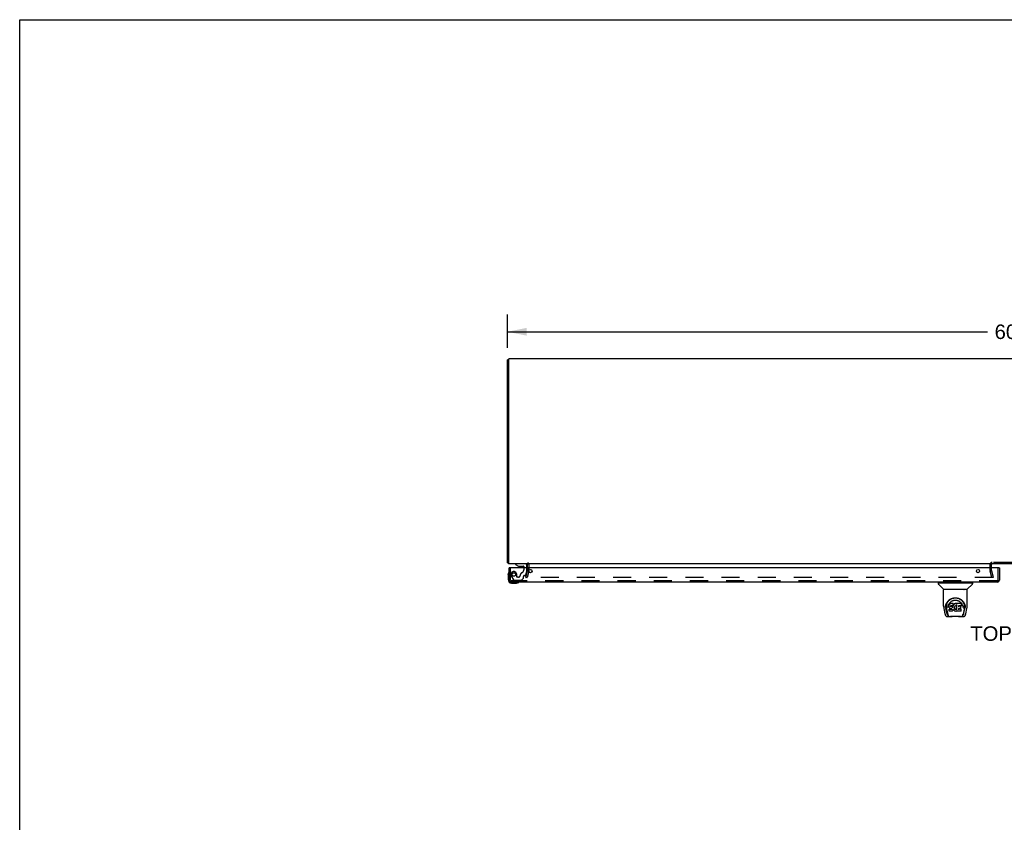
# Model space of a CAD drawing. Header units: inches. Extents: x 0 to 192, y 0 to 125.
# Tile 18 of 21: x 0 to 58, y 78 to 125. Entities that reach past the tile are written whole.
import ezdxf

# ---------------------------------------------------------------- set-up
doc = ezdxf.new("R2010")
doc.units = ezdxf.units.IN
doc.header["$LTSCALE"] = 10.584906
doc.header["$MEASUREMENT"] = 0
doc.linetypes.add('HIDDEN', pattern=[0.2, 0.1, -0.1])
doc.layers.get('0').update_dxf_attribs({"linetype": 'CONTINUOUS'})
for name, color, linetype in [('DEFAULT_2', 8, 'HIDDEN'), ('DIMENSIONS', 7, 'CONTINUOUS'), ('DOOR_ASSEMBLY_LEFT', 7, 'CONTINUOUS')]:
    doc.layers.add(name, color=color, linetype=linetype)
doc.styles.get("Standard").update_dxf_attribs({"font": 'arial.ttf'})
doc.dimstyles.new('DIMSTYLE_1', dxfattribs={"dimtxt": 0.849057, "dimasz": 1.132075, "dimexe": 0.09, "dimexo": 0.07, "dimgap": 0.0375, "dimtad": 0, "dimtih": 1, "dimtoh": 1, "dimzin": 4, "dimdsep": 46, "dimtxsty": 'Standard', "dimblk": '_FILLED', "dimblk1": '_FILLED', "dimblk2": '_FILLED', "dimcen": 0.09, "dimadec": 3, "dimazin": 1, "dimtfac": 1, "dimtdec": 3, "dimtofl": 0, "dimtmove": 0, "dimatfit": 3, "dimldrblk": '_FILLED', "dimfxl": 0, "dimtolj": 1, "dimtzin": 4, "dimarcsym": 0})

# ---------------------------------------------------------------- blocks, each defined once
blk = doc.blocks.new('_FILLED')
at = {"color": 0, "linetype": 'ByBlock'}
blk.add_solid([(0, 0), (-1, 0.2), (-1, -0.2)], dxfattribs=at)
blk = doc.blocks.new('*D1')
at = {"layer": 'DIMENSIONS', "color": 2, "linetype": 'Continuous'}
for p, q in [((28.554, 105.329), (28.554, 107.279)), ((88.554, 105.329), (88.554, 107.279)), ((28.554, 106.26), (56.646, 106.26)), ((88.554, 106.26), (60.462, 106.26))]:
    blk.add_line(p, q, dxfattribs=at)
at = {"layer": 'DIMENSIONS', "color": 2, "linetype": 'Continuous', "xscale": 1.1320754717, "yscale": 1.1320754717, "zscale": 1.1320754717, "rotation": 180}
blk.add_blockref('_FILLED', (28.554, 106.26), dxfattribs=at)
at = {"layer": 'DIMENSIONS', "color": 2, "linetype": 'Continuous', "xscale": 1.1320754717, "yscale": 1.1320754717, "zscale": 1.1320754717}
blk.add_blockref('_FILLED', (88.554, 106.26), dxfattribs=at)
at = {"layer": 'DIMENSIONS', "color": 2, "linetype": 'Continuous', "insert": (58.554, 106.685), "char_height": 0.8491, "width": 2.96696, "attachment_point": 2, "line_spacing_factor": 0.9}
blk.add_mtext('60.00', dxfattribs=at)

msp = doc.modelspace()

# ---------------------------------------------------------------- linework, layer by layer
at = {"color": 7, "linetype": 'Continuous'}
for p, q in [((0, 0), (0, 124.528)), ((0, 124.528), (192.453, 124.528)), ((28.629, 104.616), (28.554, 104.616)), ((28.629, 92.742), (28.554, 92.742))]:
    msp.add_line(p, q, dxfattribs=at)
at = {"color": 3, "linetype": 'Continuous'}
for p, q in [((28.554, 92.742), (28.554, 104.616)), ((28.629, 92.679), (28.629, 104.679)), ((88.479, 104.679), (28.629, 104.679)), ((88.479, 92.679), (28.629, 92.679)), ((29.729, 92.436), (29.729, 92.637)), ((56.879, 92.436), (56.879, 92.637))]:
    msp.add_line(p, q, dxfattribs=at)
for points in [[(28.568, 92.728), (28.566, 92.729), (28.564, 92.73), (28.562, 92.732), (28.561, 92.733), (28.559, 92.734), (28.557, 92.735), (28.556, 92.737), (28.555, 92.738), (28.555, 92.739), (28.554, 92.74), (28.554, 92.741), (28.554, 92.742)], [(28.585, 92.717), (28.583, 92.719), (28.582, 92.72), (28.58, 92.722), (28.578, 92.723), (28.575, 92.724), (28.573, 92.726), (28.568, 92.728)]]:
    msp.add_lwpolyline(points, dxfattribs=at)
for centre, radius, start, end in [((28.671, 92.796), 0.117, 222.55692, 248.95785), ((29.687, 92.637), 0.042, 0, 73.45081), ((56.921, 92.637), 0.042, 90, 180)]:
    msp.add_arc(centre, radius, start, end, dxfattribs=at)
at = {"color": 7, "linetype": 'Continuous'}
msp.add_arc((29.687, 92.637), 0.042, 73.45081, 90, dxfattribs=at)
at = {"layer": 'DEFAULT_2', "color": 8, "linetype": 'HIDDEN'}
for p, q in [((29.625, 91.886), (29.728, 92.272)), ((29.801, 92.253), (29.697, 91.867)), ((29.729, 92.436), (29.729, 92.279)), ((29.804, 92.637), (29.804, 92.279)), ((56.804, 92.279), (56.804, 92.637)), ((56.911, 91.867), (56.808, 92.253)), ((56.879, 92.279), (56.879, 92.436)), ((56.88, 92.272), (56.984, 91.886)), ((60.187, 92.754), (56.921, 92.754)), ((29.625, 91.886), (29.697, 91.867)), ((29.631, 91.881), (29.631, 91.88)), ((29.631, 91.88), (29.631, 91.878)), ((56.961, 91.867), (29.646, 91.867)), ((56.984, 91.886), (56.911, 91.867))]:
    msp.add_line(p, q, dxfattribs=at)
for points in [[(29.631, 91.885), (29.631, 91.883), (29.631, 91.881), (29.631, 91.881)], [(29.631, 91.878), (29.631, 91.877), (29.632, 91.875), (29.633, 91.874), (29.634, 91.872), (29.635, 91.871), (29.636, 91.87), (29.637, 91.869), (29.639, 91.868), (29.64, 91.867), (29.642, 91.867)], [(29.646, 91.867), (29.644, 91.867), (29.642, 91.867)], [(56.976, 91.881), (56.976, 91.88), (56.976, 91.878), (56.975, 91.877), (56.975, 91.875), (56.974, 91.874), (56.973, 91.872), (56.972, 91.871), (56.971, 91.87), (56.969, 91.869), (56.968, 91.868), (56.966, 91.867), (56.964, 91.867), (56.963, 91.867), (56.961, 91.867)], [(56.976, 91.885), (56.976, 91.883), (56.976, 91.881), (56.976, 91.881)]]:
    msp.add_lwpolyline(points, dxfattribs=at)
for centre, radius, start, end in [((29.704, 92.279), 0.025, 345, 360), ((29.687, 92.637), 0.117, 0, 56.90018), ((29.704, 92.279), 0.1, 345, 360), ((56.921, 92.637), 0.117, 90, 180), ((56.904, 92.279), 0.1, 180, 195), ((56.904, 92.279), 0.025, 180, 195)]:
    msp.add_arc(centre, radius, start, end, dxfattribs=at)
at = {"layer": 'DOOR_ASSEMBLY_LEFT', "color": 3, "linetype": 'Continuous'}
for p, q in [((28.649, 91.728), (28.649, 92.436)), ((57.329, 92.436), (28.669, 92.436)), ((57.349, 92.436), (57.349, 91.728)), ((57.232, 91.611), (28.766, 91.611))]:
    msp.add_line(p, q, dxfattribs=at)
at = {"layer": 'DOOR_ASSEMBLY_LEFT', "color": 7, "linetype": 'Continuous'}
for p, q in [((28.669, 92.436), (28.649, 92.436)), ((29.023, 92.679), (29.023, 92.64)), ((29.023, 92.64), (29.199, 92.541)), ((29.199, 92.541), (29.476, 92.541)), ((29.287, 92.525), (29.286, 92.525)), ((29.427, 92.525), (29.287, 92.525)), ((29.428, 92.525), (29.427, 92.525)), ((29.507, 92.51), (29.507, 92.436)), ((29.692, 92.436), (29.692, 92.6)), ((57.329, 92.436), (57.349, 92.436)), ((28.589, 92.041), (28.592, 92.079)), ((28.589, 92.041), (28.589, 91.751)), ((28.635, 92.176), (28.635, 92.176)), ((28.789, 91.551), (29.078, 91.551)), ((53.77, 91.564), (53.77, 91.509)), ((53.778, 91.572), (55.77, 91.572)), ((54.076, 91.187), (53.781, 91.482)), ((53.829, 91.572), (53.829, 91.611)), ((54.085, 90.199), (54.085, 91.162)), ((55.455, 91.17), (54.093, 91.17)), ((55.45, 91.178), (54.097, 91.178)), ((54.159, 91.178), (54.157, 91.174)), ((54.157, 91.174), (54.157, 91.174)), ((55.391, 91.174), (55.389, 91.178)), ((55.391, 91.174), (55.391, 91.174)), ((55.463, 90.199), (55.463, 91.162)), ((55.471, 91.187), (55.766, 91.482)), ((55.719, 91.572), (55.719, 91.611)), ((55.778, 91.564), (55.778, 91.509)), ((54.1, 90.055), (54.165, 89.75)), ((54.192, 90.114), (54.196, 90.172)), ((54.192, 90.115), (54.192, 90.114)), ((54.196, 90.172), (54.204, 90.226)), ((54.206, 90.232), (54.205, 90.178)), ((54.273, 89.782), (54.217, 90.059)), ((54.253, 90.125), (54.255, 90.099)), ((54.263, 90.035), (54.325, 89.731)), ((54.338, 90.128), (54.338, 90.128)), ((54.341, 90.454), (54.366, 90.488)), ((54.398, 90.251), (54.397, 90.227)), ((54.397, 90.192), (54.397, 90.227)), ((54.399, 90.167), (54.397, 90.192)), ((54.397, 90.192), (54.397, 90.192)), ((54.403, 90.277), (54.398, 90.251)), ((54.399, 90.217), (54.398, 90.251)), ((54.403, 90.143), (54.399, 90.167)), ((54.399, 90.167), (54.399, 90.167)), ((54.413, 90.301), (54.403, 90.277)), ((54.404, 90.242), (54.403, 90.277)), ((54.403, 90.143), (54.403, 90.142)), ((54.412, 90.119), (54.403, 90.142)), ((54.411, 90.026), (54.403, 90.018)), ((54.405, 89.905), (54.403, 90.018)), ((54.473, 90.027), (54.411, 90.026)), ((54.411, 89.99), (54.411, 90.026)), ((54.412, 90.119), (54.413, 90.119)), ((54.428, 90.323), (54.413, 90.301)), ((54.414, 90.266), (54.413, 90.301)), ((54.426, 90.098), (54.413, 90.119)), ((54.444, 90.08), (54.426, 90.098)), ((54.426, 90.098), (54.426, 90.098)), ((54.438, 90.333), (54.428, 90.323)), ((54.428, 90.287), (54.428, 90.323)), ((54.449, 90.34), (54.438, 90.333)), ((54.438, 90.296), (54.438, 90.333)), ((54.444, 90.08), (54.444, 90.079)), ((54.465, 90.066), (54.444, 90.079)), ((54.472, 90.351), (54.449, 90.34)), ((54.449, 90.304), (54.449, 90.34)), ((54.478, 90.061), (54.465, 90.066)), ((54.465, 90.066), (54.465, 90.066)), ((54.498, 90.359), (54.472, 90.351)), ((54.472, 90.314), (54.472, 90.351)), ((54.533, 90.027), (54.473, 90.027)), ((54.473, 89.99), (54.473, 90.027)), ((54.473, 89.99), (54.473, 89.988)), ((54.491, 90.059), (54.478, 90.061)), ((54.478, 90.061), (54.478, 90.061)), ((54.487, 90.195), (54.486, 90.181)), ((54.489, 90.208), (54.487, 90.195)), ((54.487, 90.174), (54.487, 90.193)), ((54.488, 90.169), (54.489, 90.204)), ((54.491, 90.211), (54.489, 90.208)), ((54.492, 90.201), (54.489, 90.204)), ((54.494, 90.214), (54.491, 90.211)), ((54.491, 90.165), (54.492, 90.201)), ((54.538, 90.058), (54.491, 90.059)), ((54.495, 90.198), (54.492, 90.201)), ((54.505, 90.217), (54.494, 90.214)), ((54.507, 90.195), (54.495, 90.198)), ((54.495, 90.161), (54.495, 90.198)), ((54.498, 90.322), (54.498, 90.359)), ((54.651, 90.359), (54.498, 90.359)), ((54.519, 90.218), (54.505, 90.217)), ((54.53, 90.195), (54.507, 90.195)), ((54.507, 90.158), (54.507, 90.195)), ((54.519, 90.219), (54.519, 90.218)), ((54.632, 90.218), (54.519, 90.218)), ((54.555, 90.194), (54.53, 90.195)), ((54.53, 90.159), (54.53, 90.195)), ((54.53, 90.157), (54.53, 90.159)), ((54.547, 90.028), (54.533, 90.027)), ((54.533, 89.99), (54.533, 90.027)), ((54.533, 89.99), (54.533, 89.989)), ((54.538, 90.058), (54.539, 90.059)), ((54.545, 90.058), (54.538, 90.058)), ((54.55, 90.056), (54.545, 90.058)), ((54.551, 90.03), (54.547, 90.028)), ((54.547, 89.991), (54.547, 90.028)), ((54.555, 90.053), (54.55, 90.056)), ((54.556, 90.035), (54.551, 90.03)), ((54.552, 89.994), (54.551, 90.03)), ((54.58, 90.189), (54.555, 90.194)), ((54.555, 90.157), (54.555, 90.194)), ((54.559, 90.048), (54.555, 90.053)), ((54.562, 90.042), (54.556, 90.035)), ((54.556, 89.999), (54.556, 90.035)), ((54.565, 90.036), (54.559, 90.048)), ((54.565, 90.011), (54.564, 90.036)), ((54.567, 90.023), (54.565, 90.036)), ((54.567, 90.016), (54.567, 90.026)), ((54.592, 90.183), (54.58, 90.189)), ((54.58, 90.152), (54.58, 90.189)), ((54.603, 89.918), (54.583, 89.904)), ((54.603, 90.175), (54.592, 90.183)), ((54.592, 90.146), (54.592, 90.183)), ((54.622, 90.157), (54.603, 90.175)), ((54.603, 90.139), (54.603, 90.175)), ((54.604, 89.918), (54.603, 89.918)), ((54.621, 89.935), (54.604, 89.918)), ((54.621, 90.121), (54.622, 90.157)), ((54.629, 89.945), (54.621, 89.935)), ((54.621, 89.935), (54.621, 89.935)), ((54.631, 90.142), (54.622, 90.157)), ((54.634, 89.956), (54.629, 89.945)), ((54.629, 89.945), (54.629, 89.945)), ((54.634, 90.184), (54.631, 90.142)), ((54.631, 90.106), (54.631, 90.142)), ((54.644, 90.219), (54.632, 90.218)), ((54.632, 90.218), (54.632, 90.219)), ((54.633, 90.099), (54.632, 90.1)), ((54.638, 90.207), (54.634, 90.184)), ((54.635, 90.15), (54.634, 90.184)), ((54.644, 89.979), (54.634, 89.957)), ((54.634, 89.957), (54.634, 89.956)), ((54.641, 90.219), (54.638, 90.207)), ((54.639, 90.172), (54.638, 90.207)), ((54.648, 90.231), (54.644, 90.219)), ((54.645, 90.195), (54.644, 90.221)), ((54.65, 90.003), (54.644, 89.979)), ((54.644, 89.979), (54.644, 89.979)), ((54.65, 90.246), (54.648, 90.232)), ((54.648, 90.232), (54.648, 90.231)), ((54.653, 90.252), (54.649, 90.243)), ((54.65, 90.324), (54.651, 90.359)), ((54.651, 90.27), (54.65, 90.246)), ((54.65, 90.246), (54.65, 90.246)), ((54.65, 90.014), (54.65, 90.015)), ((54.65, 90.013), (54.65, 90.014)), ((54.65, 90.014), (54.65, 90.014)), ((54.651, 90.012), (54.65, 90.013)), ((54.65, 90.013), (54.65, 90.013)), ((54.651, 90.011), (54.65, 90.003)), ((54.65, 90.003), (54.65, 90.003)), ((54.652, 90.304), (54.651, 90.359)), ((54.651, 90.27), (54.652, 90.304)), ((54.671, 89.975), (54.651, 90.011)), ((54.664, 90.272), (54.653, 90.252)), ((54.653, 90.216), (54.653, 90.252)), ((54.677, 90.291), (54.664, 90.272)), ((54.664, 90.237), (54.664, 90.272)), ((54.684, 89.957), (54.671, 89.975)), ((54.671, 89.975), (54.671, 89.975)), ((54.692, 90.309), (54.677, 90.291)), ((54.678, 90.256), (54.677, 90.291)), ((54.7, 89.94), (54.684, 89.957)), ((54.684, 89.957), (54.684, 89.957)), ((54.71, 90.326), (54.692, 90.309)), ((54.693, 90.273), (54.692, 90.309)), ((54.717, 89.925), (54.7, 89.94)), ((54.7, 89.94), (54.7, 89.94)), ((54.729, 90.34), (54.71, 90.326)), ((54.71, 90.289), (54.71, 90.326)), ((54.717, 90.12), (54.715, 90.093)), ((54.716, 90.081), (54.717, 90.116)), ((54.72, 90.145), (54.717, 90.12)), ((54.717, 90.116), (54.717, 90.12)), ((54.72, 90.104), (54.717, 90.116)), ((54.735, 89.911), (54.717, 89.925)), ((54.717, 89.925), (54.717, 89.925)), ((54.719, 90.069), (54.72, 90.104)), ((54.724, 90.157), (54.72, 90.145)), ((54.729, 90.08), (54.72, 90.104)), ((54.729, 90.167), (54.724, 90.156)), ((54.728, 90.045), (54.729, 90.08)), ((54.752, 90.35), (54.729, 90.34)), ((54.73, 90.304), (54.729, 90.34)), ((54.743, 90.189), (54.729, 90.167)), ((54.741, 90.057), (54.729, 90.08)), ((54.749, 90.048), (54.741, 90.057)), ((54.741, 90.022), (54.741, 90.057)), ((54.75, 90.198), (54.743, 90.189)), ((54.759, 90.04), (54.749, 90.048)), ((54.749, 90.012), (54.749, 90.048)), ((54.759, 90.204), (54.75, 90.198)), ((54.775, 90.355), (54.752, 90.35)), ((54.752, 90.313), (54.752, 90.35)), ((54.758, 90.004), (54.759, 90.04)), ((54.783, 90.214), (54.759, 90.204)), ((54.769, 90.033), (54.759, 90.04)), ((54.78, 90.028), (54.769, 90.033)), ((54.769, 89.996), (54.769, 90.033)), ((54.799, 90.358), (54.775, 90.355)), ((54.775, 90.318), (54.775, 90.355)), ((54.792, 90.026), (54.78, 90.028)), ((54.78, 89.992), (54.78, 90.028)), ((54.794, 90.217), (54.783, 90.214)), ((54.792, 90.026), (54.805, 90.026)), ((54.792, 89.989), (54.792, 90.026)), ((54.792, 89.988), (54.792, 89.989)), ((54.805, 90.217), (54.794, 90.217)), ((54.799, 90.358), (54.823, 90.357)), ((54.799, 90.321), (54.799, 90.358)), ((54.799, 90.319), (54.799, 90.321)), ((54.816, 90.214), (54.805, 90.217)), ((54.817, 90.028), (54.805, 90.026)), ((54.805, 89.989), (54.805, 90.026)), ((54.805, 89.987), (54.805, 89.989)), ((54.828, 90.209), (54.816, 90.214)), ((54.829, 90.031), (54.817, 90.028)), ((54.817, 89.991), (54.817, 90.028)), ((54.836, 90.355), (54.823, 90.357)), ((54.823, 90.32), (54.823, 90.357)), ((54.823, 90.319), (54.823, 90.32)), ((54.84, 90.037), (54.829, 90.031)), ((54.829, 89.995), (54.829, 90.031)), ((54.849, 90.351), (54.836, 90.355)), ((54.836, 90.318), (54.836, 90.355)), ((54.85, 90.044), (54.84, 90.037)), ((54.84, 90), (54.84, 90.037)), ((54.862, 90.257), (54.846, 90.217)), ((54.865, 89.915), (54.846, 89.903)), ((54.848, 90.314), (54.849, 90.351)), ((54.861, 90.343), (54.849, 90.351)), ((54.851, 90.007), (54.85, 90.044)), ((55.109, 90.357), (54.86, 90.357)), ((54.861, 90.308), (54.86, 90.357)), ((54.863, 90.258), (54.862, 90.258)), ((54.862, 90.258), (54.862, 90.258)), ((54.867, 90.005), (54.862, 90.257)), ((54.864, 90.264), (54.863, 90.262)), ((54.863, 90.262), (54.863, 90.261)), ((54.863, 90.261), (54.863, 90.26)), ((54.863, 90.26), (54.863, 90.259)), ((54.863, 90.259), (54.863, 90.259)), ((54.863, 90.259), (54.863, 90.258)), ((54.863, 90.258), (54.863, 90.258)), ((54.864, 90.265), (54.864, 90.264)), ((54.871, 89.915), (54.865, 89.915)), ((54.869, 89.996), (54.868, 89.997)), ((54.87, 89.906), (54.87, 89.915)), ((54.95, 90.062), (54.949, 89.988)), ((55.078, 90.062), (54.95, 90.062)), ((55.11, 90.023), (54.95, 90.023)), ((55.109, 90.218), (54.951, 90.218)), ((54.952, 90.218), (54.951, 90.16)), ((55.078, 90.194), (54.952, 90.194)), ((55.09, 90.074), (55.092, 90.181)), ((55.118, 89.906), (55.12, 90.012)), ((55.123, 90.232), (55.125, 90.341)), ((55.125, 90.371), (55.142, 90.347)), ((55.207, 90.159), (55.209, 90.128)), ((55.209, 90.128), (55.209, 90.128)), ((55.283, 90.031), (55.222, 89.731)), ((55.274, 89.782), (55.331, 90.059)), ((55.33, 90.277), (55.343, 90.226)), ((55.342, 90.232), (55.342, 90.178)), ((55.355, 90.114), (55.355, 90.115)), ((55.383, 89.75), (55.448, 90.055)), ((54.165, 89.75), (54.165, 89.75)), ((54.289, 89.596), (54.503, 89.596)), ((54.332, 89.674), (54.339, 89.674)), ((54.339, 89.674), (54.342, 89.666)), ((54.343, 89.662), (54.342, 89.666)), ((54.412, 89.898), (54.405, 89.904)), ((54.558, 89.898), (54.412, 89.898)), ((54.412, 89.898), (54.412, 89.898)), ((55.067, 89.589), (54.48, 89.589)), ((54.571, 89.899), (54.558, 89.898)), ((54.583, 89.903), (54.571, 89.899)), ((54.571, 89.899), (54.571, 89.899)), ((54.583, 89.904), (54.583, 89.903)), ((54.745, 89.905), (54.735, 89.911)), ((54.735, 89.911), (54.735, 89.911)), ((54.756, 89.902), (54.745, 89.905)), ((54.745, 89.905), (54.745, 89.905)), ((54.778, 89.896), (54.756, 89.902)), ((54.801, 89.893), (54.778, 89.896)), ((54.824, 89.897), (54.801, 89.893)), ((54.801, 89.894), (54.801, 89.893)), ((54.846, 89.903), (54.824, 89.897)), ((54.846, 89.903), (54.846, 89.903)), ((55.11, 89.898), (54.879, 89.898)), ((55.044, 89.596), (55.258, 89.596)), ((55.204, 89.662), (55.206, 89.666)), ((55.206, 89.666), (55.208, 89.674)), ((55.208, 89.674), (55.215, 89.674))]:
    msp.add_line(p, q, dxfattribs=at)
at = {"layer": 'DOOR_ASSEMBLY_LEFT', "color": 8, "linetype": 'HIDDEN'}
for p, q in [((28.724, 91.728), (28.724, 92.436)), ((29.613, 92.679), (29.023, 92.679)), ((29.507, 92.436), (29.507, 92.326)), ((29.623, 92.013), (29.692, 92.269)), ((29.692, 92.269), (29.692, 92.436)), ((57.274, 91.728), (57.274, 92.436)), ((57.232, 91.686), (28.766, 91.686)), ((28.775, 91.963), (28.909, 91.73)), ((28.935, 91.715), (29.348, 91.715)), ((29.096, 91.916), (29.096, 92.049)), ((29.206, 91.9), (29.112, 91.9)), ((29.369, 91.724), (29.484, 91.839)), ((29.49, 91.853), (29.49, 91.931)), ((29.549, 91.99), (29.593, 91.99))]:
    msp.add_line(p, q, dxfattribs=at)
at = {"layer": 'DOOR_ASSEMBLY_LEFT', "color": 7, "linetype": 'Continuous'}
for points in [[(28.635, 92.176), (28.635, 92.174), (28.635, 92.173), (28.634, 92.169)], [(29.207, 91.596), (29.209, 91.597), (29.211, 91.597), (29.212, 91.597)], [(29.212, 91.597), (29.213, 91.598), (29.214, 91.598)], [(54.156, 91.173), (54.155, 91.172), (54.155, 91.172), (54.154, 91.171), (54.154, 91.17), (54.155, 91.17)], [(54.157, 91.174), (54.156, 91.173), (54.156, 91.173)], [(55.392, 91.173), (55.391, 91.173), (55.391, 91.174)], [(55.393, 91.17), (55.393, 91.17), (55.393, 91.171), (55.393, 91.171), (55.392, 91.172), (55.392, 91.173)], [(54.204, 90.226), (54.217, 90.277), (54.234, 90.325), (54.254, 90.37), (54.277, 90.411), (54.303, 90.449), (54.331, 90.485), (54.362, 90.518), (54.395, 90.549), (54.431, 90.578), (54.47, 90.604), (54.511, 90.627), (54.553, 90.646), (54.597, 90.662), (54.641, 90.674), (54.686, 90.683), (54.73, 90.688), (54.774, 90.689), (54.818, 90.688), (54.862, 90.683), (54.907, 90.674), (54.951, 90.662), (54.994, 90.646), (55.037, 90.627), (55.078, 90.604), (55.116, 90.578), (55.152, 90.549), (55.186, 90.518), (55.216, 90.485), (55.245, 90.449), (55.27, 90.411), (55.293, 90.37), (55.313, 90.325), (55.33, 90.277)], [(54.366, 90.488), (54.393, 90.519), (54.422, 90.547)], [(54.406, 90.346), (54.422, 90.371), (54.441, 90.394), (54.46, 90.416), (54.481, 90.436), (54.504, 90.455), (54.528, 90.473), (54.553, 90.489), (54.579, 90.503), (54.606, 90.515), (54.634, 90.526), (54.662, 90.534), (54.69, 90.541), (54.718, 90.545), (54.746, 90.548), (54.774, 90.549), (54.801, 90.548), (54.829, 90.545), (54.857, 90.541), (54.885, 90.534), (54.913, 90.526), (54.941, 90.515), (54.968, 90.503), (54.995, 90.489), (55.02, 90.473), (55.043, 90.455), (55.066, 90.436), (55.087, 90.416), (55.107, 90.394), (55.125, 90.371)], [(54.422, 90.547), (54.451, 90.572), (54.482, 90.594), (54.513, 90.614)], [(54.513, 90.614), (54.545, 90.631), (54.577, 90.645), (54.61, 90.657)], [(54.61, 90.657), (54.642, 90.667), (54.675, 90.674), (54.707, 90.679), (54.74, 90.682), (54.773, 90.683), (54.805, 90.683), (54.838, 90.68), (54.87, 90.674), (54.903, 90.667)], [(54.903, 90.667), (54.935, 90.658), (54.967, 90.646), (54.999, 90.632)], [(54.999, 90.632), (55.031, 90.616), (55.062, 90.597), (55.093, 90.575), (55.122, 90.55), (55.151, 90.522), (55.178, 90.491), (55.204, 90.457), (55.227, 90.42), (55.248, 90.379), (55.266, 90.336), (55.279, 90.291), (55.289, 90.245), (55.294, 90.197)], [(54.085, 90.199), (54.086, 90.166), (54.089, 90.126), (54.094, 90.086), (54.1, 90.055)], [(54.205, 90.178), (54.206, 90.143), (54.21, 90.099), (54.217, 90.059)], [(54.253, 90.125), (54.252, 90.149), (54.253, 90.196), (54.258, 90.242), (54.268, 90.289), (54.281, 90.334), (54.298, 90.376), (54.318, 90.417), (54.341, 90.454)], [(54.255, 90.099), (54.257, 90.079), (54.26, 90.055), (54.263, 90.035)], [(54.338, 90.128), (54.34, 90.159), (54.346, 90.196)], [(54.346, 90.196), (54.354, 90.23), (54.364, 90.263), (54.377, 90.292)], [(54.377, 90.292), (54.39, 90.32), (54.406, 90.346)], [(54.397, 90.192), (54.398, 90.192), (54.398, 90.192), (54.398, 90.191), (54.398, 90.191), (54.399, 90.191), (54.399, 90.191)], [(54.399, 90.217), (54.399, 90.216), (54.399, 90.216), (54.4, 90.216), (54.4, 90.216), (54.4, 90.216), (54.401, 90.216)], [(54.399, 90.167), (54.399, 90.167), (54.399, 90.167), (54.399, 90.167), (54.4, 90.166), (54.4, 90.166), (54.401, 90.166)], [(54.403, 90.142), (54.403, 90.142), (54.404, 90.142), (54.404, 90.142), (54.405, 90.142), (54.405, 90.142)], [(54.404, 90.241), (54.404, 90.241), (54.404, 90.241), (54.405, 90.241), (54.405, 90.24), (54.405, 90.24), (54.406, 90.24)], [(54.404, 89.982), (54.404, 89.982), (54.404, 89.982), (54.405, 89.982), (54.405, 89.981), (54.405, 89.981), (54.406, 89.981)], [(54.411, 89.989), (54.411, 89.989), (54.411, 89.989), (54.412, 89.988), (54.412, 89.988), (54.412, 89.988), (54.412, 89.988)], [(54.413, 90.119), (54.413, 90.119), (54.413, 90.118), (54.414, 90.118), (54.414, 90.119)], [(54.414, 90.266), (54.414, 90.265), (54.414, 90.265), (54.414, 90.265), (54.415, 90.265), (54.415, 90.264), (54.415, 90.264)], [(54.426, 90.098), (54.427, 90.098), (54.427, 90.097), (54.427, 90.097), (54.428, 90.097), (54.428, 90.098)], [(54.428, 90.287), (54.428, 90.287), (54.429, 90.286), (54.429, 90.286), (54.429, 90.286), (54.429, 90.286), (54.43, 90.286)], [(54.438, 90.296), (54.438, 90.296), (54.438, 90.296), (54.439, 90.296), (54.439, 90.295), (54.439, 90.295), (54.439, 90.295)], [(54.444, 90.079), (54.444, 90.079), (54.445, 90.079), (54.445, 90.079), (54.445, 90.08)], [(54.449, 90.304), (54.449, 90.303), (54.449, 90.303), (54.449, 90.303), (54.45, 90.303), (54.45, 90.303), (54.45, 90.302)], [(54.465, 90.066), (54.466, 90.066), (54.466, 90.066), (54.466, 90.066)], [(54.472, 90.314), (54.472, 90.314), (54.472, 90.314), (54.472, 90.313), (54.473, 90.313), (54.473, 90.313), (54.473, 90.313)], [(54.478, 90.061), (54.478, 90.061), (54.478, 90.061), (54.478, 90.062)], [(54.484, 90.179), (54.485, 90.179), (54.485, 90.179), (54.486, 90.18), (54.486, 90.18), (54.486, 90.18), (54.486, 90.181)], [(54.485, 90.193), (54.486, 90.193), (54.486, 90.194), (54.487, 90.194), (54.487, 90.194), (54.487, 90.194), (54.487, 90.195)], [(54.485, 90.173), (54.485, 90.173), (54.486, 90.173), (54.486, 90.173), (54.486, 90.173), (54.487, 90.174), (54.487, 90.174)], [(54.486, 90.167), (54.487, 90.168), (54.487, 90.168), (54.487, 90.168), (54.488, 90.168), (54.488, 90.168), (54.488, 90.169)], [(54.487, 90.207), (54.488, 90.207), (54.488, 90.207), (54.489, 90.207), (54.489, 90.207), (54.489, 90.208)], [(54.489, 90.211), (54.49, 90.211), (54.49, 90.211), (54.491, 90.211), (54.491, 90.211)], [(54.49, 90.163), (54.49, 90.163), (54.49, 90.163), (54.49, 90.164), (54.491, 90.164), (54.491, 90.164), (54.491, 90.164)], [(54.491, 90.059), (54.491, 90.059), (54.491, 90.059), (54.491, 90.06)], [(54.493, 90.214), (54.493, 90.214), (54.493, 90.214), (54.494, 90.214), (54.494, 90.214)], [(54.494, 90.16), (54.494, 90.16), (54.494, 90.16), (54.494, 90.16), (54.495, 90.161), (54.495, 90.161), (54.495, 90.161)], [(54.498, 90.322), (54.498, 90.322), (54.498, 90.322), (54.498, 90.322), (54.498, 90.321), (54.498, 90.321), (54.498, 90.321)], [(54.505, 90.218), (54.505, 90.217), (54.505, 90.217), (54.505, 90.217)], [(54.506, 90.156), (54.506, 90.157), (54.506, 90.157), (54.506, 90.157), (54.507, 90.157), (54.507, 90.158), (54.507, 90.158)], [(54.545, 90.058), (54.545, 90.058), (54.545, 90.058), (54.545, 90.058)], [(54.547, 89.991), (54.547, 89.991), (54.547, 89.991), (54.547, 89.99), (54.548, 89.99), (54.548, 89.99), (54.548, 89.99)], [(54.55, 90.056), (54.551, 90.056), (54.551, 90.056), (54.551, 90.056)], [(54.552, 89.994), (54.552, 89.994), (54.552, 89.993), (54.552, 89.993), (54.553, 89.993), (54.553, 89.993), (54.553, 89.993)], [(54.554, 90.156), (54.554, 90.156), (54.555, 90.156), (54.555, 90.156), (54.555, 90.157), (54.555, 90.157), (54.555, 90.157)], [(54.555, 90.053), (54.555, 90.053), (54.555, 90.053), (54.556, 90.053), (54.556, 90.053)], [(54.556, 89.999), (54.557, 89.999), (54.557, 89.998), (54.557, 89.998), (54.557, 89.998), (54.558, 89.998), (54.558, 89.997)], [(54.559, 90.048), (54.559, 90.048), (54.559, 90.048), (54.56, 90.048), (54.56, 90.048)], [(54.565, 90.036), (54.565, 90.036), (54.565, 90.036), (54.566, 90.035), (54.566, 90.035), (54.567, 90.035)], [(54.565, 90.01), (54.565, 90.01), (54.565, 90.01), (54.566, 90.009), (54.566, 90.009), (54.566, 90.009), (54.567, 90.009)], [(54.567, 90.023), (54.567, 90.022), (54.567, 90.022), (54.568, 90.022), (54.568, 90.022), (54.569, 90.021), (54.569, 90.021)], [(54.567, 90.016), (54.567, 90.016), (54.567, 90.016), (54.567, 90.015), (54.568, 90.015), (54.568, 90.015), (54.569, 90.015)], [(54.579, 90.15), (54.579, 90.151), (54.579, 90.151), (54.579, 90.151), (54.579, 90.151), (54.58, 90.152), (54.58, 90.152)], [(54.591, 90.145), (54.591, 90.145), (54.592, 90.145), (54.592, 90.146), (54.592, 90.146), (54.592, 90.146), (54.592, 90.146)], [(54.602, 90.137), (54.602, 90.138), (54.602, 90.138), (54.602, 90.138), (54.603, 90.138), (54.603, 90.138), (54.603, 90.139)], [(54.603, 89.918), (54.603, 89.918), (54.603, 89.918), (54.603, 89.918), (54.602, 89.918)], [(54.62, 90.12), (54.62, 90.12), (54.62, 90.12), (54.62, 90.12), (54.621, 90.12), (54.621, 90.121), (54.621, 90.121)], [(54.621, 89.935), (54.621, 89.935), (54.621, 89.935), (54.621, 89.935), (54.62, 89.935), (54.62, 89.935)], [(54.629, 89.945), (54.628, 89.945), (54.628, 89.945), (54.627, 89.945), (54.627, 89.945)], [(54.632, 90.1), (54.632, 90.102), (54.632, 90.103), (54.632, 90.104), (54.631, 90.105)], [(54.634, 89.956), (54.634, 89.956), (54.634, 89.956), (54.633, 89.956), (54.633, 89.956)], [(54.637, 90.148), (54.636, 90.149), (54.636, 90.149), (54.636, 90.149), (54.635, 90.149), (54.635, 90.149), (54.635, 90.15)], [(54.641, 90.171), (54.64, 90.171), (54.64, 90.171), (54.64, 90.171), (54.639, 90.172), (54.639, 90.172), (54.639, 90.172)], [(54.644, 90.219), (54.643, 90.219), (54.643, 90.219), (54.643, 90.219), (54.642, 90.22)], [(54.644, 89.979), (54.643, 89.979), (54.643, 89.979), (54.643, 89.979), (54.642, 89.978), (54.642, 89.978)], [(54.644, 90.219), (54.644, 90.219), (54.644, 90.219), (54.644, 90.219)], [(54.647, 90.193), (54.646, 90.193), (54.646, 90.193), (54.646, 90.194), (54.645, 90.194), (54.645, 90.194), (54.645, 90.195)], [(54.648, 90.231), (54.648, 90.231), (54.648, 90.231), (54.647, 90.231), (54.647, 90.231), (54.646, 90.231)], [(54.649, 90.322), (54.649, 90.322), (54.649, 90.322), (54.649, 90.322), (54.649, 90.321), (54.648, 90.321), (54.648, 90.321)], [(54.65, 90.246), (54.65, 90.245), (54.65, 90.245), (54.649, 90.245), (54.649, 90.245), (54.648, 90.244), (54.648, 90.244)], [(54.65, 90.003), (54.65, 90.003), (54.65, 90.003), (54.65, 90.002), (54.649, 90.002), (54.649, 90.002), (54.648, 90.002)], [(54.651, 90.27), (54.651, 90.27), (54.651, 90.269), (54.651, 90.269), (54.65, 90.269), (54.65, 90.269), (54.649, 90.269)], [(54.65, 90.015), (54.65, 90.016), (54.65, 90.016)], [(54.651, 90.011), (54.651, 90.012), (54.651, 90.012), (54.651, 90.012), (54.651, 90.012), (54.651, 90.012), (54.651, 90.012), (54.651, 90.012)], [(54.651, 90.011), (54.651, 90.011), (54.651, 90.011), (54.651, 90.011), (54.651, 90.011)], [(54.655, 90.215), (54.655, 90.215), (54.654, 90.215), (54.654, 90.215), (54.654, 90.216), (54.654, 90.216), (54.653, 90.216)], [(54.666, 90.235), (54.666, 90.235), (54.665, 90.236), (54.665, 90.236), (54.665, 90.236), (54.665, 90.236), (54.664, 90.237)], [(54.671, 89.975), (54.671, 89.975), (54.672, 89.975), (54.672, 89.975), (54.673, 89.975)], [(54.679, 90.254), (54.679, 90.254), (54.679, 90.255), (54.678, 90.255), (54.678, 90.255), (54.678, 90.255), (54.678, 90.256)], [(54.684, 89.957), (54.684, 89.956), (54.685, 89.956), (54.685, 89.956), (54.685, 89.956), (54.686, 89.956)], [(54.694, 90.272), (54.694, 90.272), (54.694, 90.272), (54.694, 90.272), (54.693, 90.273), (54.693, 90.273), (54.693, 90.273)], [(54.7, 89.94), (54.7, 89.94), (54.7, 89.939), (54.7, 89.94), (54.701, 89.94)], [(54.711, 90.288), (54.711, 90.288), (54.711, 90.288), (54.71, 90.289), (54.71, 90.289), (54.71, 90.289), (54.71, 90.289)], [(54.715, 90.093), (54.715, 90.093), (54.715, 90.093), (54.715, 90.092), (54.714, 90.092), (54.714, 90.092), (54.713, 90.092)], [(54.716, 90.081), (54.716, 90.081), (54.716, 90.08), (54.716, 90.08), (54.715, 90.08), (54.715, 90.08), (54.714, 90.08)], [(54.717, 90.12), (54.716, 90.119), (54.716, 90.119), (54.716, 90.119), (54.716, 90.119), (54.715, 90.118), (54.715, 90.118)], [(54.719, 90.069), (54.719, 90.068), (54.719, 90.068), (54.718, 90.068), (54.718, 90.068), (54.718, 90.067), (54.717, 90.067)], [(54.717, 89.925), (54.717, 89.924), (54.717, 89.924), (54.717, 89.925), (54.718, 89.925)], [(54.72, 90.145), (54.72, 90.145), (54.72, 90.145), (54.719, 90.144), (54.719, 90.144), (54.718, 90.144)], [(54.724, 90.156), (54.724, 90.156), (54.723, 90.156), (54.723, 90.156), (54.722, 90.156), (54.722, 90.156)], [(54.729, 90.167), (54.729, 90.167), (54.729, 90.167), (54.728, 90.167), (54.727, 90.167)], [(54.728, 90.044), (54.728, 90.044), (54.728, 90.044), (54.728, 90.044), (54.727, 90.043), (54.727, 90.043), (54.727, 90.043)], [(54.73, 90.302), (54.73, 90.302), (54.73, 90.303), (54.73, 90.303), (54.73, 90.303), (54.73, 90.303), (54.729, 90.304)], [(54.739, 90.02), (54.74, 90.02), (54.74, 90.021), (54.74, 90.021), (54.74, 90.021), (54.741, 90.021), (54.741, 90.022)], [(54.743, 90.189), (54.743, 90.189), (54.743, 90.189), (54.742, 90.189), (54.742, 90.189), (54.742, 90.189)], [(54.747, 90.011), (54.748, 90.011), (54.748, 90.011), (54.748, 90.011), (54.748, 90.011), (54.749, 90.012), (54.749, 90.012)], [(54.75, 90.198), (54.75, 90.198), (54.75, 90.198), (54.749, 90.198), (54.749, 90.198)], [(54.752, 90.312), (54.752, 90.312), (54.752, 90.312), (54.752, 90.312), (54.752, 90.313), (54.752, 90.313), (54.752, 90.313)], [(54.757, 90.002), (54.757, 90.002), (54.758, 90.002), (54.758, 90.003), (54.758, 90.003), (54.758, 90.003), (54.758, 90.003)], [(54.759, 90.204), (54.759, 90.204), (54.759, 90.204), (54.758, 90.205)], [(54.768, 89.995), (54.768, 89.995), (54.768, 89.995), (54.768, 89.996), (54.768, 89.996), (54.768, 89.996), (54.769, 89.996)], [(54.776, 90.317), (54.776, 90.317), (54.776, 90.318), (54.776, 90.318), (54.775, 90.318), (54.775, 90.318), (54.775, 90.318)], [(54.779, 89.99), (54.779, 89.99), (54.78, 89.991), (54.78, 89.991), (54.78, 89.991), (54.78, 89.991), (54.78, 89.992)], [(54.783, 90.214), (54.783, 90.214), (54.782, 90.214), (54.782, 90.215)], [(54.794, 90.217), (54.794, 90.217), (54.793, 90.217), (54.793, 90.217)], [(54.805, 90.217), (54.805, 90.217), (54.805, 90.217), (54.805, 90.217)], [(54.816, 90.214), (54.816, 90.214), (54.816, 90.214), (54.817, 90.214)], [(54.817, 89.989), (54.817, 89.99), (54.817, 89.99), (54.817, 89.99), (54.817, 89.99), (54.817, 89.99), (54.817, 89.991)], [(54.828, 90.209), (54.828, 90.209), (54.83, 90.209), (54.832, 90.208), (54.834, 90.208), (54.836, 90.209), (54.839, 90.209), (54.84, 90.21), (54.842, 90.212), (54.844, 90.213), (54.845, 90.215), (54.846, 90.217), (54.846, 90.217)], [(54.829, 90.21), (54.828, 90.21), (54.828, 90.209), (54.828, 90.209)], [(54.83, 89.993), (54.829, 89.994), (54.829, 89.994), (54.829, 89.994), (54.829, 89.994), (54.829, 89.994), (54.829, 89.995)], [(54.835, 90.317), (54.835, 90.317), (54.835, 90.317), (54.835, 90.318), (54.835, 90.318), (54.835, 90.318), (54.836, 90.318)], [(54.841, 89.999), (54.841, 89.999), (54.841, 89.999), (54.841, 89.999), (54.84, 90), (54.84, 90), (54.84, 90)], [(54.847, 90.313), (54.848, 90.313), (54.848, 90.313), (54.848, 90.314), (54.848, 90.314), (54.848, 90.314), (54.848, 90.314)], [(54.866, 90.041), (54.865, 90.042), (54.864, 90.043), (54.864, 90.043), (54.863, 90.044), (54.862, 90.044), (54.862, 90.045), (54.861, 90.045), (54.86, 90.045), (54.859, 90.046), (54.858, 90.046), (54.858, 90.046), (54.857, 90.046)], [(54.863, 90.319), (54.863, 90.319), (54.863, 90.319), (54.862, 90.319), (54.862, 90.32), (54.862, 90.32), (54.862, 90.32)], [(54.863, 90.303), (54.863, 90.303), (54.863, 90.304), (54.862, 90.304), (54.862, 90.305), (54.862, 90.305), (54.862, 90.306)], [(54.862, 90.258), (54.862, 90.257), (54.862, 90.257)], [(54.862, 90.257), (54.862, 90.257), (54.862, 90.257), (54.862, 90.257)], [(54.864, 89.915), (54.864, 89.915), (54.865, 89.915), (54.865, 89.915), (54.865, 89.915), (54.865, 89.915), (54.865, 89.915)], [(54.868, 89.997), (54.868, 90), (54.867, 90.001), (54.867, 90.003)], [(54.872, 89.915), (54.872, 89.915), (54.871, 89.915), (54.871, 89.915), (54.871, 89.915), (54.871, 89.915), (54.871, 89.915)], [(54.947, 89.985), (54.947, 89.985), (54.948, 89.985), (54.948, 89.985), (54.948, 89.986), (54.948, 89.986), (54.949, 89.986)], [(54.949, 90.156), (54.949, 90.156), (54.949, 90.157), (54.95, 90.157), (54.95, 90.157), (54.95, 90.157), (54.95, 90.158)], [(54.949, 90.063), (54.949, 90.063), (54.949, 90.063), (54.949, 90.062), (54.95, 90.062), (54.95, 90.062), (54.95, 90.062)], [(54.95, 90.219), (54.95, 90.218), (54.951, 90.218), (54.951, 90.218), (54.951, 90.218), (54.951, 90.218), (54.951, 90.218)], [(55.078, 90.062), (55.08, 90.062), (55.081, 90.063), (55.083, 90.063), (55.085, 90.064), (55.086, 90.065), (55.087, 90.067), (55.088, 90.068), (55.089, 90.07), (55.089, 90.072), (55.09, 90.074)], [(55.109, 90.218), (55.11, 90.218), (55.113, 90.218), (55.115, 90.219), (55.117, 90.22), (55.119, 90.222), (55.12, 90.223), (55.122, 90.225), (55.123, 90.228), (55.123, 90.23), (55.123, 90.232)], [(55.142, 90.347), (55.157, 90.32), (55.171, 90.293)], [(55.171, 90.293), (55.183, 90.263), (55.194, 90.23), (55.202, 90.196), (55.207, 90.159)], [(55.283, 90.032), (55.284, 90.035), (55.285, 90.038), (55.285, 90.041), (55.286, 90.043), (55.286, 90.046), (55.287, 90.049), (55.287, 90.052), (55.288, 90.055), (55.288, 90.058), (55.289, 90.062), (55.289, 90.065), (55.29, 90.069), (55.29, 90.072), (55.29, 90.076), (55.291, 90.079), (55.291, 90.083), (55.292, 90.087), (55.292, 90.09), (55.292, 90.094), (55.293, 90.098), (55.294, 90.125)], [(55.294, 90.197), (55.296, 90.15), (55.295, 90.125)], [(55.331, 90.059), (55.337, 90.099), (55.341, 90.143), (55.342, 90.178)], [(55.343, 90.226), (55.352, 90.172), (55.355, 90.114)], [(55.448, 90.055), (55.453, 90.085), (55.459, 90.125), (55.462, 90.165), (55.463, 90.199)], [(54.165, 89.75), (54.168, 89.737), (54.173, 89.718), (54.178, 89.702), (54.183, 89.687), (54.188, 89.673), (54.194, 89.661), (54.201, 89.649), (54.208, 89.639), (54.216, 89.629), (54.225, 89.62), (54.236, 89.612), (54.247, 89.606), (54.259, 89.601), (54.272, 89.597)], [(54.272, 89.597), (54.286, 89.596), (54.289, 89.596)], [(54.273, 89.782), (54.277, 89.765), (54.282, 89.747), (54.287, 89.731), (54.292, 89.716), (54.298, 89.703), (54.305, 89.692), (54.312, 89.684), (54.319, 89.678), (54.326, 89.675), (54.332, 89.674)], [(54.325, 89.731), (54.328, 89.721), (54.33, 89.708), (54.333, 89.696), (54.336, 89.685), (54.339, 89.674)], [(54.379, 89.644), (54.374, 89.643), (54.369, 89.644), (54.364, 89.645), (54.36, 89.647), (54.355, 89.649), (54.352, 89.651), (54.348, 89.654), (54.346, 89.658), (54.343, 89.662), (54.343, 89.662)], [(54.343, 89.662), (54.349, 89.651), (54.355, 89.639), (54.362, 89.63), (54.368, 89.621), (54.376, 89.613), (54.384, 89.607), (54.392, 89.602), (54.402, 89.598), (54.411, 89.596), (54.418, 89.596)], [(54.405, 89.905), (54.405, 89.905), (54.405, 89.904)], [(54.405, 89.904), (54.405, 89.904), (54.406, 89.904), (54.406, 89.904), (54.407, 89.904)], [(54.412, 89.898), (54.412, 89.898), (54.412, 89.898), (54.413, 89.898), (54.413, 89.898), (54.413, 89.898), (54.413, 89.898)], [(54.503, 89.596), (54.525, 89.596), (54.548, 89.598), (54.572, 89.6), (54.598, 89.602), (54.625, 89.605), (54.654, 89.608), (54.683, 89.61), (54.712, 89.612), (54.743, 89.613), (54.773, 89.613), (54.804, 89.613), (54.834, 89.612), (54.864, 89.61), (54.893, 89.608), (54.922, 89.605), (54.949, 89.602), (54.975, 89.6), (55, 89.598), (55.023, 89.596), (55.044, 89.596)], [(54.503, 89.596), (54.527, 89.596), (54.556, 89.598), (54.585, 89.6), (54.616, 89.603), (54.646, 89.606), (54.678, 89.608), (54.709, 89.61), (54.741, 89.611), (54.774, 89.612), (54.806, 89.611), (54.838, 89.61), (54.87, 89.608), (54.901, 89.606), (54.932, 89.603), (54.962, 89.6), (54.991, 89.598), (55.02, 89.596), (55.044, 89.596)], [(54.558, 89.898), (54.558, 89.898), (54.558, 89.898), (54.558, 89.898), (54.558, 89.898), (54.558, 89.898), (54.558, 89.898)], [(54.571, 89.899), (54.571, 89.899), (54.57, 89.899), (54.57, 89.9)], [(54.583, 89.903), (54.583, 89.903), (54.582, 89.904), (54.582, 89.904)], [(54.735, 89.911), (54.735, 89.911), (54.735, 89.911), (54.735, 89.911), (54.736, 89.911)], [(54.745, 89.905), (54.745, 89.905), (54.746, 89.905), (54.746, 89.906)], [(54.756, 89.902), (54.756, 89.902), (54.757, 89.902), (54.757, 89.902)], [(54.778, 89.896), (54.778, 89.896), (54.779, 89.896), (54.779, 89.897)], [(54.824, 89.897), (54.824, 89.897), (54.824, 89.897), (54.824, 89.897)], [(54.845, 89.904), (54.846, 89.904), (54.846, 89.903), (54.846, 89.903)], [(54.87, 89.906), (54.87, 89.904), (54.871, 89.902), (54.872, 89.901), (54.873, 89.899), (54.875, 89.899), (54.876, 89.898), (54.878, 89.898), (54.879, 89.898)], [(55.11, 89.898), (55.111, 89.898), (55.112, 89.898), (55.114, 89.899), (55.115, 89.9), (55.116, 89.901), (55.117, 89.902), (55.118, 89.904), (55.118, 89.906)], [(55.129, 89.596), (55.136, 89.596), (55.146, 89.598), (55.155, 89.602), (55.164, 89.607), (55.172, 89.614), (55.179, 89.621), (55.186, 89.63), (55.192, 89.64), (55.199, 89.651), (55.204, 89.662)], [(55.168, 89.644), (55.173, 89.643), (55.178, 89.644), (55.183, 89.645), (55.188, 89.647), (55.192, 89.649), (55.196, 89.651), (55.199, 89.654), (55.202, 89.658), (55.204, 89.662), (55.204, 89.662)], [(55.208, 89.674), (55.211, 89.685), (55.214, 89.697), (55.217, 89.709), (55.22, 89.721), (55.222, 89.731)], [(55.215, 89.674), (55.221, 89.675), (55.229, 89.678), (55.236, 89.684), (55.243, 89.692), (55.249, 89.703), (55.255, 89.716), (55.261, 89.731), (55.266, 89.747), (55.271, 89.765), (55.274, 89.782)], [(55.258, 89.596), (55.261, 89.596), (55.274, 89.597)], [(55.274, 89.597), (55.287, 89.6), (55.3, 89.605), (55.311, 89.612), (55.322, 89.62), (55.331, 89.629), (55.339, 89.638), (55.346, 89.649), (55.353, 89.66), (55.359, 89.673), (55.364, 89.686), (55.37, 89.702), (55.375, 89.718), (55.38, 89.737), (55.383, 89.75)]]:
    msp.add_lwpolyline(points, dxfattribs=at)
at = {"layer": 'DOOR_ASSEMBLY_LEFT', "color": 3, "linetype": 'Continuous'}
for centre in [(29.899, 92.248), (56.099, 92.248)]:
    msp.add_circle(centre, 0.094, dxfattribs=at)
at = {"layer": 'DOOR_ASSEMBLY_LEFT', "color": 8, "linetype": 'HIDDEN'}
msp.add_circle((28.924, 92.049), 0.103, dxfattribs=at)
for centre, radius, start, end in [((28.924, 92.049), 0.172, 0, 210), ((29.319, 92.326), 0.188, 295.7418, 360), ((28.766, 91.728), 0.042, 180, 270), ((28.935, 91.745), 0.03, 210, 270), ((29.112, 91.916), 0.016, 180, 270), ((29.206, 91.99), 0.09, 270, 360), ((29.481, 91.99), 0.185, 115.7418, 180), ((29.348, 91.745), 0.03, 270, 315), ((29.47, 91.853), 0.02, 315, 360), ((29.549, 91.931), 0.059, 90, 180), ((29.593, 92.021), 0.031, 270, 345), ((57.232, 91.728), 0.042, 270, 360)]:
    msp.add_arc(centre, radius, start, end, dxfattribs=at)
at = {"layer": 'DOOR_ASSEMBLY_LEFT', "color": 7, "linetype": 'Continuous'}
for centre, radius, start, end in [((29.287, 92.615), 0.09, 234.81225, 269.32802), ((29.427, 92.615), 0.09, 270.67198, 304.92318), ((29.476, 92.51), 0.031, 0, 90), ((29.613, 92.6), 0.079, 0, 90), ((28.839, 92.041), 0.25, 149.11011, 180), ((28.789, 91.751), 0.2, 180, 270), ((28.637, 92.161), 0.015, 96.37959, 149.11011), ((28.634, 92.161), 0.015, 0, 83.62041), ((29.078, 91.801), 0.25, 270, 300.88989), ((29.199, 91.596), 0.015, 6.37959, 90), ((29.199, 91.6), 0.015, 300.88989, 353.62041), ((53.778, 91.564), 0.00787, 90, 180), ((53.809, 91.509), 0.0394, 180, 225), ((54.097, 91.208), 0.0295, 225, 270), ((54.093, 91.162), 0.00787, 90, 180), ((54.267, 91.19), 0.0197, 270, 323.00595), ((55.281, 91.19), 0.0197, 216.99405, 270), ((55.45, 91.208), 0.0295, 270, 315), ((55.455, 91.162), 0.00787, 0, 90), ((55.738, 91.509), 0.0394, 315, 360), ((55.77, 91.564), 0.00787, 0, 90), ((54.48, 89.608), 0.0197, 220.21786, 270), ((55.067, 89.608), 0.0197, 270, 319.78214)]:
    msp.add_arc(centre, radius, start, end, dxfattribs=at)
at = {"layer": 'DOOR_ASSEMBLY_LEFT', "color": 3, "linetype": 'Continuous'}
for centre, start, end in [((28.766, 91.728), 180, 270), ((57.232, 91.728), 270, 360)]:
    msp.add_arc(centre, 0.117, start, end, dxfattribs=at)
at = {"layer": 'DOOR_ASSEMBLY_LEFT', "color": 7, "linetype": 'Continuous'}
for centre, major_axis, ratio, start_param, end_param in [((54.408, 90.253), (0.004, 0.0113), 0.082603, -3.358849, -3.237788), ((54.405, 89.985), (0.00133, 0.0034), 0.413699, -3.931587, -3.404362), ((54.414, 89.991), (0.00243, 0.00249), 0.565489, -3.661377, -3.398136), ((54.419, 90.274), (0.00493, 0.00872), 0.139701, -3.375731, -3.231538), ((54.435, 90.295), (0.00667, 0.00805), 0.161626, -3.329134, -3.201937), ((54.484, 90.183), (-0.00245, 0.00904), 0.086305, -3.009796, -2.851612), ((54.485, 90.175), (-0.00334, 0.00617), 0.202659, -3.013778, -2.795609), ((54.486, 90.17), (-0.0051, 0.00558), 0.236803, -3.069215, -2.893885), ((54.489, 90.165), (0.00537, -0.00361), 0.301523, 0.056707, 0.196496), ((54.558, 89.999), (0.00623, 0.00529), 0.230667, 2.952001, 3.091843), ((54.569, 90.017), (0.00377, 0.00659), 0.191545, -3.454301, -3.256285), ((54.569, 90.024), (0.00243, 0.00802), 0.107328, -3.463611, -3.284363), ((54.615, 90.129), (-0.00628, 0.00793), 0.164287, -3.076154, -2.942496), ((54.633, 90.103), (-0.00129, 0.00383), 0.306196, 0.760017, 1.08509), ((54.648, 90.324), (-0.00006, 0.00283), 0.69468, -2.388692, -1.626091), ((54.734, 90.031), (-0.00646, 0.00915), 0.140046, -3.074302, -2.951316), ((54.857, 90.035), (0, 0.0108), 0.999848, 0, 0.641022), ((54.863, 90.322), (-0.00005, 0.00283), 0.694711, -4.711973, -3.921462), ((54.863, 90.306), (-0.00119, 0.00309), 0.517372, 0.955426, 1.594301), ((54.869, 90.001), (-0.00163, 0.00422), 0.284259, 0.65996, 1.068541), ((54.947, 89.988), (0.00005, 0.00283), 0.694711, -2.361723, -1.571213), ((54.949, 90.16), (0.00005, 0.00283), 0.694711, -2.361723, -1.571213), ((55.078, 90.181), (0, 0.0133), 0.999848, -1.588252, 0), ((55.109, 90.341), (0, 0.0161), 0.999848, -1.588252, 0), ((55.11, 90.012), (0, 0.0104), 0.999848, -1.588252, 0)]:
    msp.add_ellipse(centre, major_axis=major_axis, ratio=ratio, start_param=start_param, end_param=end_param, dxfattribs=at)

# ---------------------------------------------------------------- texts
at = {"layer": 'DIMENSIONS', "color": 2, "linetype": 'Continuous', "insert": (58.544, 89.018), "char_height": 0.8491, "width": 5.78558, "attachment_point": 2, "line_spacing_factor": 0.9}
msp.add_mtext('TOP VIEW', dxfattribs=at)

# ---------------------------------------------------------------- dimensions: what is measured, and where the dimension line sits
at = {"layer": 'DIMENSIONS', "color": 2, "linetype": 'Continuous'}
dim = msp.add_linear_dim(base=(88.554, 106.26), p1=(28.554, 107.349), p2=(88.554, 107.349), dimstyle='DIMSTYLE_1', dxfattribs=at)
dim.commit()
dim.dimension.update_dxf_attribs({"geometry": '*D1', "text_midpoint": (58.548, 106.255), "dimtype": 160})

doc.saveas('drawing.dxf')
